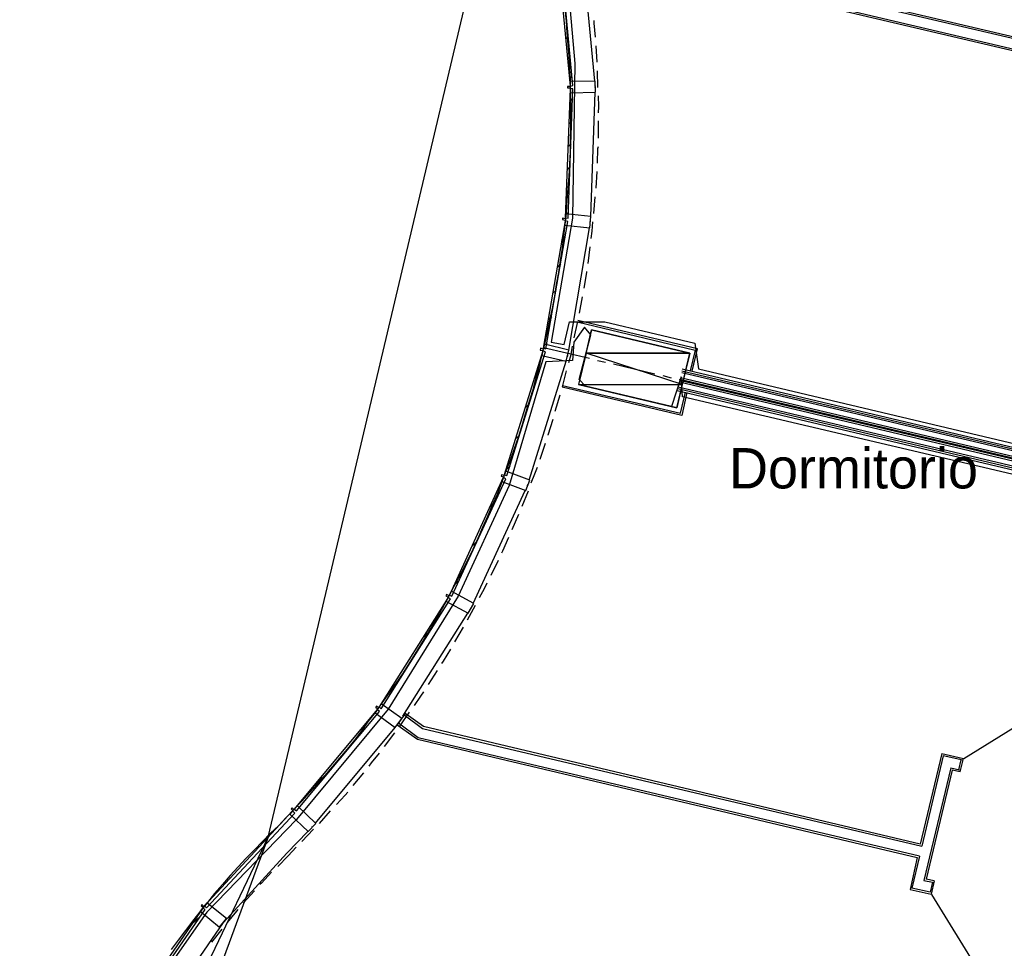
# Model space of a CAD drawing. Header units: feet. Extents: x -79 to 198, y -22 to 181.
# Tile 171 of 256: x 14 to 43, y 79 to 107. Entities that reach past the tile are written whole.
import ezdxf
from ezdxf.enums import TextEntityAlignment as Align

# ---------------------------------------------------------------- set-up
doc = ezdxf.new("R2010")
doc.units = ezdxf.units.FT
for name, color, linetype in [('A-AREA-UNIDAD', 30, 'CONTINUOUS'), ('A-LINEA', 7, 'CONTINUOUS'), ('A-MURO-CONCRETO', 8, 'CONTINUOUS'), ('A-NOMBRE-ESPACIO', 2, 'CONTINUOUS')]:
    doc.layers.add(name, color=color, linetype=linetype)

msp = doc.modelspace()

# ---------------------------------------------------------------- linework, layer by layer
at = {"layer": 'A-AREA-UNIDAD'}
for points in [[(29.84, 108.3733), (30.112, 105.2089), (30.048, 100.6044), (29.408, 96.9244), (29.792, 96.8533), (29.952, 97.5289), (31.008, 97.5289), (33.68, 96.8889), (33.792, 96.1244), (46.64, 93.0844), (47.6, 93.0844), (59.568, 90.2933), (59.68, 90.0089), (64.24, 88.9778), (66.208, 97.2444), (66.4, 97.4578), (67.68, 97.1733), (67.84, 96.9244), (65.792, 88.3733), (66.752, 88.3733), (101.088, 80.2133)], [(45.888, 92.3378), (33.312, 95.2889), (33.28, 95.8933), (32.992, 95.0044), (30.432, 95.6089), (30.24, 95.8044), (30.592, 97.1378), (30.4, 97.3689), (30.08, 96.9244), (30.048, 96.3733), (29.248, 96.3378), (28.16, 92.6578), (26.64, 89.3689), (24.56, 86.0089), (21.84, 82.72), (19.168, 79.9644), (16.992, 76.8533)]]:
    msp.add_lwpolyline(points, dxfattribs=at)
at = {"layer": 'A-LINEA'}
for p, q in [((21.0069, 82.2403), (28.3763, 113.3838)), ((21.0069, 82.2403), (28.3763, 113.3838)), ((31.0533, 108.8578), (45.92, 105.3511)), ((45.9467, 105.2844), (31.0533, 108.8044)), ((30.7067, 104.6844), (30.36, 108.3778)), ((31.04, 108.4978), (45.88, 104.9911)), ((45.8267, 104.9511), (31.04, 108.4444)), ((29.84, 105.9378), (29.92, 106.0044)), ((30.7733, 105.2444), (30.7467, 105.7378)), ((29.8933, 105.3378), (29.9733, 105.4178)), ((29.96, 104.7378), (30.0267, 104.8178)), ((30.8, 104.4978), (30.7867, 104.9911)), ((30.5867, 100.6578), (30.72, 104.3511)), ((29.96, 104.0844), (30.0533, 104.1644)), ((29.9333, 103.4044), (30.0267, 103.4978)), ((30.8133, 102.9911), (30.8133, 103.4978)), ((29.9067, 102.7378), (30, 102.8178)), ((29.88, 102.0578), (29.9733, 102.1378)), ((30.7467, 101.4978), (30.7733, 101.9911)), ((29.8533, 101.3778), (29.9467, 101.4578)), ((30.68, 100.7511), (30.72, 101.2444)), ((29.84, 100.6978), (29.92, 100.7778)), ((29.9333, 96.6844), (30.5467, 100.3244)), ((29.72, 99.9378), (29.8267, 100.0311)), ((30.5067, 99.2578), (30.5733, 99.7511)), ((29.5867, 99.1511), (29.6933, 99.2444)), ((29.4533, 98.3644), (29.56, 98.4711)), ((30.2533, 97.7778), (30.3467, 98.2711)), ((29.32, 97.5911), (29.4267, 97.6844)), ((30.0933, 97.0444), (30.2, 97.5378)), ((33.76, 96.7244), (30.2, 97.5644)), ((29.1867, 96.8044), (29.2933, 96.8978)), ((29.1867, 96.7644), (30.5467, 96.4444)), ((33.6, 96.0578), (33.76, 96.7244)), ((28.76, 92.8178), (29.8533, 96.3511)), ((30.7867, 96.3778), (31.0267, 96.3244)), ((29.7467, 95.5911), (29.8667, 96.0711)), ((31.2667, 96.2711), (32.4933, 95.9778)), ((33.2933, 96.0711), (64.2133, 88.7644)), ((33.2933, 96.0711), (64.2133, 88.7644)), ((33.3067, 96.1244), (64.2267, 88.8044)), ((33.3067, 96.1244), (64.2267, 88.8044)), ((28.92, 95.8978), (29.0533, 96.0178)), ((32.7333, 95.9244), (32.9733, 95.8578)), ((33.2133, 95.8044), (34.44, 95.5244)), ((33.2267, 95.7911), (64.1467, 88.4711)), ((33.2267, 95.7911), (64.1467, 88.4711)), ((33.2267, 95.7378), (64.1467, 88.4178)), ((33.2267, 95.7378), (64.1467, 88.4178)), ((33.24, 95.8178), (64.16, 88.4978)), ((33.24, 95.8178), (64.16, 88.4978)), ((33.2533, 95.8711), (64.1733, 88.5511)), ((33.2533, 95.8711), (64.1733, 88.5511)), ((33.2933, 96.0178), (64.2133, 88.7111)), ((33.2933, 94.7378), (29.7333, 95.5778)), ((33.16, 95.4844), (64.08, 88.1644)), ((33.16, 95.4844), (64.08, 88.1644)), ((33.1733, 95.5378), (64.0933, 88.2178)), ((33.1733, 95.5378), (64.0933, 88.2178)), ((33.1867, 95.5911), (64.1067, 88.2711)), ((34.68, 95.4578), (34.92, 95.4044)), ((29.5333, 94.8711), (29.68, 95.3511)), ((33.44, 95.4178), (33.2933, 94.7378)), ((35.16, 95.3511), (36.3867, 95.0578)), ((28.64, 94.9644), (28.76, 95.0844)), ((36.6267, 95.0044), (36.8667, 94.9378)), ((37.1067, 94.8844), (38.3333, 94.5911)), ((38.5733, 94.5378), (38.8133, 94.4844)), ((39.0533, 94.4311), (40.28, 94.1378)), ((28.3467, 94.0444), (28.4667, 94.1511)), ((40.52, 94.0844), (40.76, 94.0178)), ((29.08, 93.4444), (29.24, 93.9111)), ((41, 93.9644), (42.2267, 93.6711)), ((42.4667, 93.6178), (42.7067, 93.5644)), ((28.0667, 93.1111), (28.1867, 93.2311)), ((27.0933, 89.1511), (28.64, 92.5111)), ((28.5467, 92.0444), (28.7333, 92.4978)), ((27.5733, 92.0044), (27.7467, 92.1644)), ((28.2533, 91.3511), (28.4533, 91.8044)), ((27.04, 90.8311), (27.2, 90.9911)), ((27.6267, 89.9911), (27.84, 90.4311)), ((26.5067, 89.6711), (26.6667, 89.8178)), ((26.92, 88.6578), (27.16, 89.0978)), ((25, 85.7911), (26.9333, 88.8578)), ((26.5467, 88.0044), (26.8, 88.4444)), ((25.6, 88.1378), (25.84, 88.3778)), ((25.76, 86.7378), (26.0267, 87.1511)), ((24.56, 86.4978), (24.8, 86.7244)), ((45.0856, 86.635), (41.6761, 84.5301)), ((24.9067, 85.4978), (25.2, 85.9111)), ((25.04, 85.8311), (25.5867, 85.4311)), ((25.6133, 85.4844), (25.0667, 85.8711)), ((24.8533, 85.5644), (24.88, 85.5911)), ((25.4533, 85.1511), (24.8667, 85.5911)), ((22.4, 82.6178), (24.7733, 85.4578)), ((24.4533, 84.8978), (24.76, 85.2978)), ((25.5867, 85.4311), (40.4267, 81.9244)), ((40.3867, 81.9911), (25.6133, 85.4844)), ((25.44, 85.1111), (40.2933, 81.5911)), ((40.36, 81.6311), (25.4533, 85.1511)), ((41.0267, 84.6844), (40.3867, 81.9911)), ((41.0667, 84.6178), (40.4267, 81.9244)), ((41.0267, 84.6844), (41.6667, 84.5378)), ((41.6533, 84.4844), (41.0667, 84.6178)), ((41.5333, 84.2044), (41.6, 84.4978)), ((41.5733, 84.1378), (41.6667, 84.5378)), ((22.3467, 83.7111), (22.88, 84.2178)), ((23.52, 83.7378), (23.84, 84.1111)), ((41.2933, 84.2578), (40.4933, 80.9111)), ((41.3333, 84.1911), (40.56, 80.9511)), ((41.2933, 84.2578), (41.5867, 84.1911)), ((41.5733, 84.1378), (41.3333, 84.1911)), ((22.52, 82.6044), (22.8533, 82.9778)), ((21.5467, 81.7244), (22.1733, 82.3644)), ((22, 82.0711), (22.3467, 82.4311)), ((21.0013, 82.226), (13.6073, 62.1446)), ((21.0013, 82.226), (13.6201, 66.7627)), ((19.6667, 79.6578), (21.5467, 81.7244)), ((21.5867, 81.6444), (21.8267, 81.8978)), ((21.5867, 81.6444), (21.28, 81.3244)), ((40.2933, 81.5911), (40.08, 80.6444)), ((40.36, 81.6311), (40.1333, 80.6844)), ((40.4933, 80.9111), (40.7467, 80.8578)), ((40.8, 80.8978), (40.56, 80.9511)), ((40.7467, 80.8578), (40.68, 80.5644)), ((40.8, 80.8978), (40.7067, 80.4978)), ((20.5867, 80.6044), (20.2533, 80.2311)), ((40.08, 80.6444), (40.7067, 80.4978)), ((40.68, 80.5644), (40.1333, 80.6844)), ((40.7161, 80.4901), (42.821, 77.0805)), ((18.7067, 79.5911), (19, 79.8711))]:
    msp.add_line(p, q, dxfattribs=at)
for points in [[(30.0533, 104.5511), (29.6933, 108.3911), (29.6133, 108.3778), (29.9733, 104.5378), (30.0533, 104.5511)], [(29.8133, 106.8311), (29.8533, 106.4711), (29.88, 106.1244), (29.9067, 105.7778), (29.9333, 105.4178), (29.96, 105.0711), (29.9733, 104.7111), (29.9733, 104.3511), (29.9867, 104.0044), (29.9867, 103.6444), (29.9867, 103.2844), (29.9733, 102.9244), (29.9733, 102.5778), (29.96, 102.2178), (29.9333, 101.8578), (29.9067, 101.4978), (29.88, 101.1378), (29.8533, 100.7778), (29.8133, 100.4178), (29.7733, 100.0711), (29.7333, 99.7111), (29.68, 99.3511), (29.6267, 98.9911), (29.56, 98.6311), (29.5067, 98.2844), (29.44, 97.9244), (29.36, 97.5778), (29.2933, 97.2178), (29.2133, 96.8711), (29.12, 96.5111), (29.04, 96.1644), (28.9467, 95.8178), (28.8533, 95.4711), (28.7467, 95.1244), (28.64, 94.7778), (28.5333, 94.4311), (28.4267, 94.0844), (28.3067, 93.7511), (28.1867, 93.4044), (28.0533, 93.0711), (27.9333, 92.7378), (27.8, 92.3911), (27.6533, 92.0711), (27.52, 91.7378), (27.3733, 91.4044), (27.2267, 91.0844), (27.08, 90.7511), (26.92, 90.4311), (26.76, 90.1111), (26.6, 89.8044), (26.4267, 89.4844), (26.2667, 89.1778), (26.0933, 88.8578), (25.9067, 88.5511), (25.7333, 88.2578), (25.5467, 87.9511), (25.36, 87.6444), (25.1733, 87.3511), (24.9867, 87.0578), (24.7867, 86.7644), (24.5867, 86.4844), (24.3867, 86.2044), (24.1867, 85.9111), (23.9733, 85.6444), (23.7733, 85.3644), (23.56, 85.0844), (23.3467, 84.8178), (23.12, 84.5511), (22.9067, 84.2978), (22.68, 84.0311), (22.4533, 83.7778), (22.2267, 83.5244), (22, 83.2711), (21.7733, 83.0311), (21.5333, 82.7778), (21.3067, 82.5378), (21.0667, 82.3111), (20.8267, 82.0711), (20.5867, 81.8178), (20.3333, 81.5644), (20.1067, 81.3111), (19.8667, 81.0578), (19.64, 80.7911), (19.4, 80.5244), (19.1867, 80.2578), (18.96, 79.9778), (18.7467, 79.6978), (18.5333, 79.4178), (18.32, 79.1378), (18.1067, 78.8578)], [(30.7333, 105.9911), (30.6933, 106.4044), (30.6933, 106.4844)], [(29.9733, 104.5244), (29.8933, 104.5244), (29.8933, 104.4844), (29.9733, 104.4844), (29.9867, 104.3378), (30.7333, 104.3511), (30.72, 104.6844), (29.9733, 104.6711), (29.9733, 104.5244)], [(30.72, 104.4978), (30.7333, 104.5244), (30.72, 104.5511)], [(29.92, 100.6044), (30.0533, 104.4578), (29.9733, 104.4578), (29.8267, 100.6178), (29.92, 100.6044)], [(30.8133, 103.7378), (30.8267, 103.9244), (30.8133, 104.2444)], [(30.7867, 102.2444), (30.8, 102.6844), (30.8133, 102.7378)], [(29.8267, 100.5911), (29.7467, 100.6044), (29.7467, 100.5644), (29.8267, 100.5511), (29.8133, 100.4044), (30.56, 100.3244), (30.5867, 100.6578), (29.84, 100.7378), (29.8267, 100.5911)], [(29.2533, 96.7244), (29.9067, 100.5111), (29.8267, 100.5244), (29.1733, 96.7378), (29.2533, 96.7244)], [(30.5733, 100.4711), (30.5733, 100.4978), (30.5733, 100.5111)], [(30.6, 100.0044), (30.6267, 100.2178), (30.6533, 100.4978)], [(30.3867, 98.5244), (30.4667, 98.9911), (30.4667, 99.0178)], [(30.1867, 97.5244), (33.6933, 96.6844), (33.5467, 96.0711)], [(33.1467, 94.9644), (33.5333, 96.5911), (30.6133, 97.2844), (30.2267, 95.6578), (33.1467, 94.9644)], [(28.0933, 92.9511), (29.24, 96.6311), (29.16, 96.6578), (28.0133, 92.9778), (28.0933, 92.9511)], [(29.1733, 96.7111), (29.0933, 96.7378), (29.08, 96.6844), (29.16, 96.6711), (29.1333, 96.5244), (29.8533, 96.3511), (29.9333, 96.6844), (29.2133, 96.8578), (29.1733, 96.7111)], [(29.9333, 96.3111), (30, 96.5511), (30.04, 96.8044)], [(29.8933, 96.4978), (29.9067, 96.5111), (29.9067, 96.5378)], [(29.7467, 95.6311), (33.2533, 94.8044), (33.4, 95.4311)], [(29.32, 94.1511), (29.32, 94.1644), (29.4667, 94.6311)], [(28.8133, 92.7378), (28.92, 93.0044), (29, 93.2044)], [(26.4533, 89.3644), (28.0667, 92.8578), (27.9867, 92.8978), (26.3867, 89.3911), (26.4533, 89.3644)], [(28.0133, 92.9511), (27.9333, 92.9778), (27.92, 92.9378), (28, 92.9111), (27.9467, 92.7778), (28.6533, 92.5111), (28.7733, 92.8178), (28.0667, 93.0844), (28.0133, 92.9511)], [(28.6933, 92.6444), (28.7067, 92.6578), (28.72, 92.6844)], [(27.9467, 90.6578), (27.9733, 90.7111), (28.1467, 91.1244)], [(27.28, 89.3244), (27.4267, 89.5911), (27.5067, 89.7644)], [(24.36, 86.0178), (26.4133, 89.2844), (26.3467, 89.3244), (24.2933, 86.0711), (24.36, 86.0178)], [(26.3733, 89.3778), (26.2933, 89.4178), (26.28, 89.3778), (26.3467, 89.3378), (26.28, 89.2178), (26.9467, 88.8578), (27.1067, 89.1511), (26.44, 89.5111), (26.3733, 89.3778)], [(27.0133, 88.9778), (27.0267, 89.0044), (27.04, 89.0178)], [(26.16, 87.3644), (26.2133, 87.4311), (26.4267, 87.7911)], [(25.3467, 86.1111), (25.5333, 86.3911), (25.6267, 86.5244)], [(24.28, 86.0444), (24.2133, 86.0978), (24.1867, 86.0578), (24.2533, 86.0178), (24.1733, 85.8978), (24.7733, 85.4578), (24.9733, 85.7244), (24.36, 86.1644), (24.28, 86.0444)], [(21.84, 82.9778), (24.3067, 85.9378), (24.24, 85.9911), (21.7733, 83.0311), (21.84, 82.9778)], [(25.0667, 85.8711), (24.8267, 85.5378), (25.44, 85.1111)], [(24, 84.3111), (24.0667, 84.4044), (24.3067, 84.6978)], [(23.0267, 83.1644), (23.28, 83.4444), (23.36, 83.5378)], [(19.16, 80.0978), (21.7867, 82.9111), (21.72, 82.9778), (19.1067, 80.1511), (19.16, 80.0978)], [(21.76, 83.0178), (21.7067, 83.0711), (21.68, 83.0444), (21.7333, 82.9911), (21.64, 82.8844), (22.1867, 82.3644), (22.4133, 82.6044), (21.8667, 83.1244), (21.76, 83.0178)], [(22.2933, 82.4844), (22.3067, 82.4978), (22.3067, 82.5111)], [(21.0933, 81.1511), (20.8, 80.8311), (20.7467, 80.7911)], [(19.08, 80.1378), (19.0267, 80.1911), (19, 80.1511), (19.0667, 80.1111), (18.9733, 79.9911), (19.5467, 79.5244), (19.76, 79.7778), (19.1733, 80.2444), (19.08, 80.1378)], [(16.9333, 76.8711), (19.12, 80.0444), (19.0533, 80.0844), (16.8667, 76.9111), (16.9333, 76.8711)], [(20.0933, 80.0444), (20.0533, 79.9911), (19.7733, 79.6578)], [(14.8533, 69.6578), (15.8533, 73.0578), (17.4933, 76.4978), (19.6667, 79.6578)], [(19.6133, 79.4578), (19.3467, 79.1244), (19.3067, 79.0711)]]:
    msp.add_lwpolyline(points, dxfattribs=at)
at = {"layer": 'A-MURO-CONCRETO'}
for points in [[(30.6133, 97.2844), (33.5333, 96.5911), (30.4533, 96.5911), (30.6133, 97.2844), (30.6133, 97.2844)], [(30.4533, 96.5911), (30.2267, 95.6578), (33.3067, 95.6578), (30.4533, 96.5911)], [(30.4533, 96.5911), (33.5333, 96.5911), (33.3067, 95.6578), (30.4533, 96.5911), (30.4533, 96.5911)], [(30.2267, 95.6578), (33.3067, 95.6578), (33.1467, 94.9644), (30.2267, 95.6578), (30.2267, 95.6578)]]:
    msp.add_lwpolyline(points, dxfattribs=at)

# ---------------------------------------------------------------- texts
at = {"layer": 'A-NOMBRE-ESPACIO'}
msp.add_text('Dormitorio', height=1.2, dxfattribs=at).set_placement((38.4, 92.5689), align=Align.CENTER)

doc.saveas('drawing.dxf')
